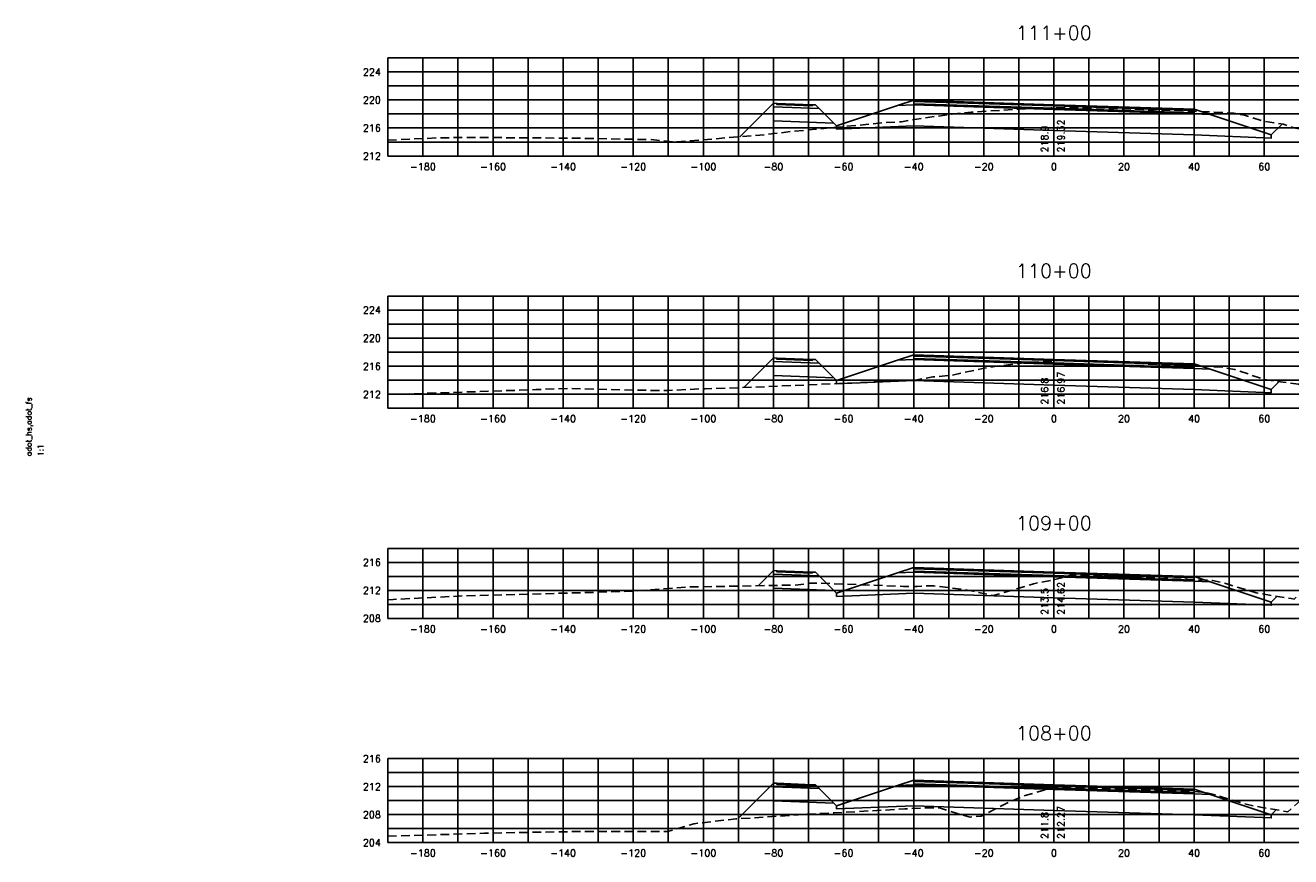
# Model space of a CAD drawing. Extents: x 1497 to 2840, y 16 to 8218.
# Tile 3 of 56: x 1497 to 1858, y 636 to 873. Entities that reach past the tile are written whole.
import ezdxf
from ezdxf.enums import TextEntityAlignment as Align

# ---------------------------------------------------------------- set-up
doc = ezdxf.new("R2010")
doc.units = 0
doc.header["$LTSCALE"] = 20
doc.header["$MEASUREMENT"] = 0
doc.linetypes.add('HIDDEN_050%', pattern=[0.1875, 0.125, -0.0625])
for name, color, linetype in [('S-AT-TXT175', 6, 'Continuous'), ('S-AT-TXT80', 1, 'Continuous'), ('XDATUM', 3, 'Continuous'), ('XEG', 1, 'HIDDEN_050%'), ('XFG', 2, 'Continuous'), ('XGRID', 251, 'Continuous'), ('XGRIDT', 2, 'Continuous'), ('XREF-BORDER', 7, 'Continuous')]:
    doc.layers.add(name, color=color, linetype=linetype)
doc.styles.add('L100', font='simplex.shx', dxfattribs={"height": 2})
doc.styles.add('L175', font='ROMANSM.shx', dxfattribs={"height": 3.5})
doc.styles.add('L80', font='ROMANSM.shx', dxfattribs={"height": 1.6})

# ---------------------------------------------------------------- blocks, each defined once
blk = doc.blocks.new('03025_00_att1')
at = {"layer": 'S-AT-TXT175', "style": 'L175'}
for tag, p in [('NUM', (32.402, 20.822)), ('LINE1', (30.64, 1.444)), ('LINE2', (30.64, 1.161)), ('LINE3', (30.64, 0.877))]:
    blk.add_attdef(tag, text='', height=0.175, dxfattribs=at).set_placement(p, align=Align.CENTER)
at = {"layer": 'S-AT-TXT80', "style": 'L80'}
for tag, p in [('DRAFTED', (2.436, 14.201)), ('PSCALE', (2.265, 11.605)), ('PVIEW', (2.436, 11.605)), ('PCTB', (2.094, 11.605))]:
    blk.add_attdef(tag, p, '', height=0.08, rotation=90, dxfattribs=at)

msp = doc.modelspace()

# ---------------------------------------------------------------- linework, layer by layer
at = {"layer": 'XDATUM', "flags": 128}
for points in [[(1700.44, 841.5), (1710, 851.06), (1710, 846.06), (1727.21, 845.37), (1728, 844.58), (1728, 843.69), (1750, 844.57), (1790, 843.29), (1830, 842.01), (1852, 841.13), (1852, 842.02), (1855.11, 845.13)], [(1701.55, 769.91), (1710, 778.36), (1710, 773.36), (1727.21, 772.67), (1728, 771.88), (1728, 770.99), (1750, 771.87), (1790, 770.59), (1830, 769.31), (1852, 768.43), (1852, 769.32), (1854.27, 771.59)], [(1705.66, 713.32), (1710, 717.66), (1710, 712.66), (1727.21, 711.97), (1728, 711.18), (1728, 710.29), (1750, 711.17), (1790, 709.89), (1830, 708.61), (1852, 707.73), (1852, 708.62), (1853.67, 710.3)], [(1699.81, 646.77), (1710, 656.96), (1710, 651.96), (1727.21, 651.27), (1728, 650.48), (1728, 649.59), (1750, 650.47), (1790, 649.19), (1830, 647.91), (1852, 647.03), (1852, 647.92), (1853.44, 649.36)]]:
    msp.add_lwpolyline(points, dxfattribs=at)
at = {"layer": 'XEG', "flags": 128}
for points in [[(1600, 840.5), (1614.51, 841.2), (1623.68, 841.3), (1651.7, 841.11), (1675.14, 840.69), (1681.64, 839.96), (1707.37, 842.07), (1715.19, 843), (1718.82, 843.35), (1734.28, 844.8), (1741.12, 845.49), (1746.57, 845.8), (1752.84, 846.82), (1760.94, 847.98), (1766.39, 848.5), (1779.98, 849.38), (1783.98, 849.56), (1789.15, 849.74), (1790, 849.75), (1798.1, 849.8), (1802.83, 849.71), (1809.02, 849.48), (1813.99, 849.35), (1821.4, 849.05), (1828.86, 848.8), (1833.66, 848.63), (1838.33, 848.37), (1841.3, 848.23), (1842.58, 847.98), (1844.38, 847.64), (1849.52, 846.03), (1855.49, 845.07), (1858.39, 844.07), (1862.22, 843.4), (1869.62, 847.78), (1870.32, 848.09), (1871.51, 848.11), (1889.09, 851.63), (1904.71, 853.18), (1913.79, 853.1), (1915.83, 854.01), (1920.31, 855.15), (1946.54, 857.51), (1969.75, 861.4), (1980, 863.11)], [(1600, 767.89), (1642.27, 769.3), (1647.41, 769.56), (1651.74, 769.62), (1678.07, 769.01), (1679.82, 769.04), (1690.53, 769.58), (1697.38, 769.75), (1720.22, 770.66), (1740.19, 771.59), (1749.93, 771.93), (1755.49, 772.96), (1760.66, 773.37), (1770.15, 775.43), (1772.59, 775.83), (1773.11, 775.89), (1782.42, 777.09), (1790, 777.5), (1790.52, 777.53), (1792.8, 777.61), (1796.19, 777.49), (1804.64, 777.22), (1806.3, 777.15), (1808.09, 777.07), (1818.32, 776.54), (1829.16, 776.14), (1830.98, 776.09), (1832.07, 776.04), (1838.38, 775.67), (1838.81, 775.56), (1841.59, 775.07), (1842.82, 774.67), (1850.1, 772.17), (1859.76, 770.82), (1861.86, 770.45), (1880.92, 788.58), (1884.42, 791.38), (1886.05, 791.54), (1893.27, 790.27), (1908.85, 790.11), (1913.43, 790.23), (1923.52, 791.38), (1944.98, 790.82), (1977.19, 794.53), (1980, 794.6)], [(1600, 709.3), (1601.51, 709.42), (1620.27, 710.37), (1669.94, 711.75), (1670.03, 711.75), (1670.09, 711.75), (1670.31, 711.77), (1670.6, 711.8), (1685.4, 712.96), (1685.81, 712.97), (1686.28, 712.97), (1686.28, 712.97), (1686.29, 712.97), (1686.29, 712.97), (1686.29, 712.97), (1715.96, 713.51), (1719.26, 713.89), (1719.68, 713.94), (1719.72, 713.95), (1720.33, 714.02), (1722.5, 714.1), (1747.14, 713.15), (1751.03, 713.1), (1754.44, 713.3), (1755.74, 713.28), (1764.79, 712.17), (1766.53, 711.85), (1772.69, 710.51), (1782.4, 713.28), (1784.15, 713.88), (1789.11, 714.87), (1790, 715.08), (1791.04, 715.31), (1792.77, 715.71), (1794.92, 716.39), (1795.36, 716.44), (1801.37, 716.22), (1803.24, 716.16), (1814.86, 715.65), (1815.47, 715.63), (1816.09, 715.6), (1827.7, 715.16), (1828.13, 715.14), (1835.27, 714.81), (1838.34, 714.15), (1838.55, 714.12), (1839.09, 713.94), (1847.71, 711.28), (1857.66, 709.64), (1858.55, 709.48), (1859.29, 710.17), (1869.93, 719.45), (1870.87, 719.51), (1881.4, 719.36), (1906.65, 718.62), (1908.42, 718.59), (1909.35, 718.78), (1918.82, 720.38), (1943.67, 719.63), (1968.58, 719.35), (1980, 720.3)], [(1600, 641.83), (1627.59, 642.64), (1641.61, 642.95), (1654.76, 643.17), (1679.8, 643.12), (1687.28, 645.38), (1699.29, 646.74), (1721.97, 648.23), (1727.31, 648.49), (1747.5, 649.59), (1754.15, 649.96), (1757.33, 649.91), (1762.08, 648.37), (1766.1, 647.29), (1769.28, 647.56), (1777.31, 651.62), (1781.77, 653.44), (1788.33, 655.28), (1788.96, 655.49), (1790, 655.62), (1791.75, 655.82), (1791.98, 655.85), (1792.55, 655.84), (1799.9, 655.62), (1806.94, 655.34), (1812.3, 655.2), (1817.58, 655.03), (1824.55, 654.77), (1828.84, 654.62), (1832.17, 654.43), (1833.57, 654.21), (1835.65, 653.76), (1840.67, 652.21), (1845.22, 650.83), (1849.43, 650.04), (1856.71, 648.8), (1860.36, 652.01), (1865.38, 656.32), (1875.28, 656.89), (1879.97, 657.47), (1889.66, 657.62), (1901.73, 659.05), (1915.76, 659.79), (1941.2, 659.83), (1977.38, 661.18), (1980, 661.27)]]:
    msp.add_lwpolyline(points, dxfattribs=at)
at = {"layer": 'XFG', "flags": 128}
for points in [[(1710, 851.06), (1710, 851.06), (1700.44, 841.5)], [(1710, 851.06), (1710, 850.06), (1723.04, 849.54), (1722, 850.58), (1721, 850.62), (1721, 850.28), (1711, 850.68), (1711, 851.02), (1710, 851.06)], [(1710, 850.06), (1710, 846.06), (1727.21, 845.37), (1723.04, 849.54), (1710, 850.06)], [(1711, 851.02), (1711, 850.68), (1721, 850.28), (1721, 850.62), (1711, 851.02)], [(1790, 849.29), (1750, 850.57), (1745.43, 850.39), (1728, 844.58), (1728, 843.69), (1750, 844.57), (1790, 843.29)], [(1790, 849.63), (1750, 850.91), (1750, 851.91), (1745.43, 850.39), (1750, 850.57), (1790, 849.29)], [(1790, 850.63), (1750, 851.91), (1750, 851.57), (1790, 850.29)], [(1790, 850.29), (1750, 851.57), (1750, 850.91), (1790, 849.63)], [(1790, 850.63), (1830, 849.35), (1830, 849.01), (1790, 850.29)], [(1790, 850.29), (1830, 849.01), (1830, 848.35), (1790, 849.63)], [(1790, 849.63), (1830, 848.35), (1830, 849.35), (1834.57, 847.83), (1830, 848.01), (1790, 849.29)], [(1790, 849.29), (1830, 848.01), (1834.57, 847.83), (1852, 842.02), (1852, 841.13), (1830, 842.01), (1790, 843.29)], [(1728, 844.58), (1727.21, 845.37)], [(1852, 842.02), (1852, 842.02), (1855.11, 845.13)], [(1710, 778.36), (1710, 778.36), (1701.55, 769.91)], [(1710, 778.36), (1710, 777.36), (1723.04, 776.84), (1722, 777.88), (1721, 777.92), (1721, 777.58), (1711, 777.98), (1711, 778.32), (1710, 778.36)], [(1710, 777.36), (1710, 773.36), (1727.21, 772.67), (1723.04, 776.84), (1710, 777.36)], [(1711, 778.32), (1711, 777.98), (1721, 777.58), (1721, 777.92), (1711, 778.32)], [(1790, 776.59), (1750, 777.87), (1745.43, 777.69), (1728, 771.88), (1728, 770.99), (1750, 771.87), (1790, 770.59)], [(1790, 776.93), (1750, 778.21), (1750, 779.21), (1745.43, 777.69), (1750, 777.87), (1790, 776.59)], [(1790, 777.93), (1750, 779.21), (1750, 778.87), (1790, 777.59)], [(1790, 777.59), (1750, 778.87), (1750, 778.21), (1790, 776.93)], [(1790, 777.93), (1830, 776.65), (1830, 776.31), (1790, 777.59)], [(1790, 777.59), (1830, 776.31), (1830, 775.65), (1790, 776.93)], [(1790, 776.93), (1830, 775.65), (1830, 776.65), (1834.57, 775.13), (1830, 775.31), (1790, 776.59)], [(1790, 776.59), (1830, 775.31), (1834.57, 775.13), (1852, 769.32), (1852, 768.43), (1830, 769.31), (1790, 770.59)], [(1728, 771.88), (1727.21, 772.67)], [(1852, 769.32), (1852, 769.32), (1854.27, 771.59)], [(1790, 716.23), (1750, 717.51), (1750, 718.51), (1745.43, 716.99), (1750, 717.17), (1790, 715.89)], [(1790, 717.23), (1750, 718.51), (1750, 718.17), (1790, 716.89)], [(1710, 717.66), (1710, 717.66), (1705.66, 713.32)], [(1710, 717.66), (1710, 716.66), (1723.04, 716.14), (1722, 717.18), (1721, 717.22), (1721, 716.88), (1711, 717.28), (1711, 717.62), (1710, 717.66)], [(1710, 716.66), (1710, 712.66), (1727.21, 711.97), (1723.04, 716.14), (1710, 716.66)], [(1711, 717.62), (1711, 717.28), (1721, 716.88), (1721, 717.22), (1711, 717.62)], [(1790, 715.89), (1750, 717.17), (1745.43, 716.99), (1728, 711.18), (1728, 710.29), (1750, 711.17), (1790, 709.89)], [(1790, 716.89), (1750, 718.17), (1750, 717.51), (1790, 716.23)], [(1790, 717.23), (1830, 715.95), (1830, 715.61), (1790, 716.89)], [(1790, 716.89), (1830, 715.61), (1830, 714.95), (1790, 716.23)], [(1790, 716.23), (1830, 714.95), (1830, 715.95), (1834.57, 714.43), (1830, 714.61), (1790, 715.89)], [(1790, 715.89), (1830, 714.61), (1834.57, 714.43), (1852, 708.62), (1852, 707.73), (1830, 708.61), (1790, 709.89)], [(1728, 711.18), (1727.21, 711.97)], [(1852, 708.62), (1852, 708.62), (1853.67, 710.3)], [(1790, 655.53), (1750, 656.81), (1750, 657.81), (1745.43, 656.29), (1750, 656.47), (1790, 655.19)], [(1790, 656.53), (1750, 657.81), (1750, 657.47), (1790, 656.19)], [(1790, 656.19), (1750, 657.47), (1750, 656.81), (1790, 655.53)], [(1710, 656.96), (1710, 656.96), (1699.81, 646.77)], [(1710, 656.96), (1710, 655.96), (1723.04, 655.44), (1722, 656.48), (1721, 656.52), (1721, 656.18), (1711, 656.58), (1711, 656.92), (1710, 656.96)], [(1710, 655.96), (1710, 651.96), (1727.21, 651.27), (1723.04, 655.44), (1710, 655.96)], [(1711, 656.92), (1711, 656.58), (1721, 656.18), (1721, 656.52), (1711, 656.92)], [(1790, 655.19), (1750, 656.47), (1745.43, 656.29), (1728, 650.48), (1728, 649.59), (1750, 650.47), (1790, 649.19)], [(1790, 656.53), (1830, 655.25), (1830, 654.91), (1790, 656.19)], [(1790, 656.19), (1830, 654.91), (1830, 654.25), (1790, 655.53)], [(1790, 655.53), (1830, 654.25), (1830, 655.25), (1834.57, 653.73), (1830, 653.91), (1790, 655.19)], [(1790, 655.19), (1830, 653.91), (1834.57, 653.73), (1852, 647.92), (1852, 647.03), (1830, 647.91), (1790, 649.19)], [(1728, 650.48), (1727.21, 651.27)], [(1852, 647.92), (1852, 647.92), (1853.44, 649.36)]]:
    msp.add_lwpolyline(points, dxfattribs=at)
at = {"layer": 'XGRID'}
for p, q in [((1600, 836), (1600, 864)), ((1600, 864), (1980, 864)), ((1610, 836), (1610, 864)), ((1620, 836), (1620, 864)), ((1630, 836), (1630, 864)), ((1640, 836), (1640, 864)), ((1650, 836), (1650, 864)), ((1660, 836), (1660, 864)), ((1670, 836), (1670, 864)), ((1680, 836), (1680, 864)), ((1690, 836), (1690, 864)), ((1700, 836), (1700, 864)), ((1710, 836), (1710, 864)), ((1720, 836), (1720, 864)), ((1730, 836), (1730, 864)), ((1740, 836), (1740, 864)), ((1750, 836), (1750, 864)), ((1760, 836), (1760, 864)), ((1770, 836), (1770, 864)), ((1780, 836), (1780, 864)), ((1790, 836), (1790, 864)), ((1800, 836), (1800, 864)), ((1810, 836), (1810, 864)), ((1820, 836), (1820, 864)), ((1830, 836), (1830, 864)), ((1840, 836), (1840, 864)), ((1850, 836), (1850, 864)), ((1600, 860), (1980, 860)), ((1600, 856), (1980, 856)), ((1600, 852), (1980, 852)), ((1600, 848), (1980, 848)), ((1600, 844), (1980, 844)), ((1600, 840), (1980, 840)), ((1600, 836), (1980, 836)), ((1600, 764), (1600, 796)), ((1600, 796), (1980, 796)), ((1610, 764), (1610, 796)), ((1620, 764), (1620, 796)), ((1630, 764), (1630, 796)), ((1640, 764), (1640, 796)), ((1650, 764), (1650, 796)), ((1660, 764), (1660, 796)), ((1670, 764), (1670, 796)), ((1680, 764), (1680, 796)), ((1690, 764), (1690, 796)), ((1700, 764), (1700, 796)), ((1710, 764), (1710, 796)), ((1720, 764), (1720, 796)), ((1730, 764), (1730, 796)), ((1740, 764), (1740, 796)), ((1750, 764), (1750, 796)), ((1760, 764), (1760, 796)), ((1770, 764), (1770, 796)), ((1780, 764), (1780, 796)), ((1790, 764), (1790, 796)), ((1800, 764), (1800, 796)), ((1810, 764), (1810, 796)), ((1820, 764), (1820, 796)), ((1830, 764), (1830, 796)), ((1840, 764), (1840, 796)), ((1850, 764), (1850, 796)), ((1600, 792), (1980, 792)), ((1600, 788), (1980, 788)), ((1600, 784), (1980, 784)), ((1600, 780), (1980, 780)), ((1600, 776), (1980, 776)), ((1600, 772), (1980, 772)), ((1600, 768), (1980, 768)), ((1600, 764), (1980, 764)), ((1600, 704), (1600, 724)), ((1600, 724), (1980, 724)), ((1610, 704), (1610, 724)), ((1620, 704), (1620, 724)), ((1630, 704), (1630, 724)), ((1640, 704), (1640, 724)), ((1650, 704), (1650, 724)), ((1660, 704), (1660, 724)), ((1670, 704), (1670, 724)), ((1680, 704), (1680, 724)), ((1690, 704), (1690, 724)), ((1700, 704), (1700, 724)), ((1710, 704), (1710, 724)), ((1720, 704), (1720, 724)), ((1730, 704), (1730, 724)), ((1740, 704), (1740, 724)), ((1750, 704), (1750, 724)), ((1760, 704), (1760, 724)), ((1770, 704), (1770, 724)), ((1780, 704), (1780, 724)), ((1790, 704), (1790, 724)), ((1800, 704), (1800, 724)), ((1810, 704), (1810, 724)), ((1820, 704), (1820, 724)), ((1830, 704), (1830, 724)), ((1840, 704), (1840, 724)), ((1850, 704), (1850, 724)), ((1600, 720), (1980, 720)), ((1600, 716), (1980, 716)), ((1600, 712), (1980, 712)), ((1600, 708), (1980, 708)), ((1600, 704), (1980, 704)), ((1600, 640), (1600, 664)), ((1600, 664), (1980, 664)), ((1610, 640), (1610, 664)), ((1620, 640), (1620, 664)), ((1630, 640), (1630, 664)), ((1640, 640), (1640, 664)), ((1650, 640), (1650, 664)), ((1660, 640), (1660, 664)), ((1670, 640), (1670, 664)), ((1680, 640), (1680, 664)), ((1690, 640), (1690, 664)), ((1700, 640), (1700, 664)), ((1710, 640), (1710, 664)), ((1720, 640), (1720, 664)), ((1730, 640), (1730, 664)), ((1740, 640), (1740, 664)), ((1750, 640), (1750, 664)), ((1760, 640), (1760, 664)), ((1770, 640), (1770, 664)), ((1780, 640), (1780, 664)), ((1790, 640), (1790, 664)), ((1800, 640), (1800, 664)), ((1810, 640), (1810, 664)), ((1820, 640), (1820, 664)), ((1830, 640), (1830, 664)), ((1840, 640), (1840, 664)), ((1850, 640), (1850, 664)), ((1600, 660), (1980, 660)), ((1600, 656), (1980, 656)), ((1600, 652), (1980, 652)), ((1600, 648), (1980, 648)), ((1600, 644), (1980, 644)), ((1600, 640), (1980, 640))]:
    msp.add_line(p, q, dxfattribs=at)

# ---------------------------------------------------------------- block references
at = {"layer": 'XREF-BORDER'}
ref = msp.add_blockref('03025_00_att1', (1456.45, 518.23), dxfattribs=dict(at, xscale=20, yscale=20, zscale=20))
ref.add_attrib('PCTB', 'adot_hs,adot_fs', (1498.33, 750.32), dxfattribs={"layer": 'S-AT-TXT80', "height": 1.6, "rotation": 90, "style": 'L80'})
ref.add_attrib('PSCALE', '1:1', (1501.75, 750.32), dxfattribs={"layer": 'S-AT-TXT80', "height": 1.6, "rotation": 90, "style": 'L80'})

# ---------------------------------------------------------------- texts
at = {"layer": 'XGRIDT', "style": 'L100'}
for s, p in [('111+00', (1790, 868)), ('110+00', (1790, 800)), ('109+00', (1790, 728)), ('108+00', (1790, 668))]:
    msp.add_text(s, height=4, dxfattribs=at).set_placement(p, align=Align.BOTTOM_CENTER)
for s, p in [('224', (1598, 860)), ('220', (1598, 852)), ('216', (1598, 844)), ('212', (1598, 836)), ('224', (1598, 792)), ('220', (1598, 784)), ('216', (1598, 776)), ('212', (1598, 768)), ('216', (1598, 720)), ('212', (1598, 712)), ('208', (1598, 704)), ('216', (1598, 664)), ('212', (1598, 656)), ('208', (1598, 648)), ('204', (1598, 640))]:
    msp.add_text(s, height=2, dxfattribs=at).set_placement(p, align=Align.MIDDLE_RIGHT)
for s, p in [('219.32', (1791, 837)), ('216.97', (1791, 765)), ('214.62', (1791, 705)), ('212.27', (1791, 641))]:
    msp.add_text(s, height=2, rotation=90, dxfattribs=at).set_placement(p, align=Align.TOP_LEFT)
for s, p in [('218.9', (1789, 837)), ('216.8', (1789, 765)), ('213.5', (1789, 705)), ('211.8', (1789, 641))]:
    msp.add_text(s, height=2, rotation=90, dxfattribs=at).set_placement(p, align=Align.BOTTOM_LEFT)
for s, p in [('-180', (1610, 834)), ('-160', (1630, 834)), ('-140', (1650, 834)), ('-120', (1670, 834)), ('-100', (1690, 834)), ('-80', (1710, 834)), ('-60', (1730, 834)), ('-40', (1750, 834)), ('-20', (1770, 834)), ('0', (1790, 834)), ('20', (1810, 834)), ('40', (1830, 834)), ('60', (1850, 834)), ('-180', (1610, 762)), ('-160', (1630, 762)), ('-140', (1650, 762)), ('-120', (1670, 762)), ('-100', (1690, 762)), ('-80', (1710, 762)), ('-60', (1730, 762)), ('-40', (1750, 762)), ('-20', (1770, 762)), ('0', (1790, 762)), ('20', (1810, 762)), ('40', (1830, 762)), ('60', (1850, 762)), ('-180', (1610, 702)), ('-160', (1630, 702)), ('-140', (1650, 702)), ('-120', (1670, 702)), ('-100', (1690, 702)), ('-80', (1710, 702)), ('-60', (1730, 702)), ('-40', (1750, 702)), ('-20', (1770, 702)), ('0', (1790, 702)), ('20', (1810, 702)), ('40', (1830, 702)), ('60', (1850, 702)), ('-180', (1610, 638)), ('-160', (1630, 638)), ('-140', (1650, 638)), ('-120', (1670, 638)), ('-100', (1690, 638)), ('-80', (1710, 638)), ('-60', (1730, 638)), ('-40', (1750, 638)), ('-20', (1770, 638)), ('0', (1790, 638)), ('20', (1810, 638)), ('40', (1830, 638)), ('60', (1850, 638))]:
    msp.add_text(s, height=2, dxfattribs=at).set_placement(p, align=Align.TOP_CENTER)

doc.saveas('drawing.dxf')
